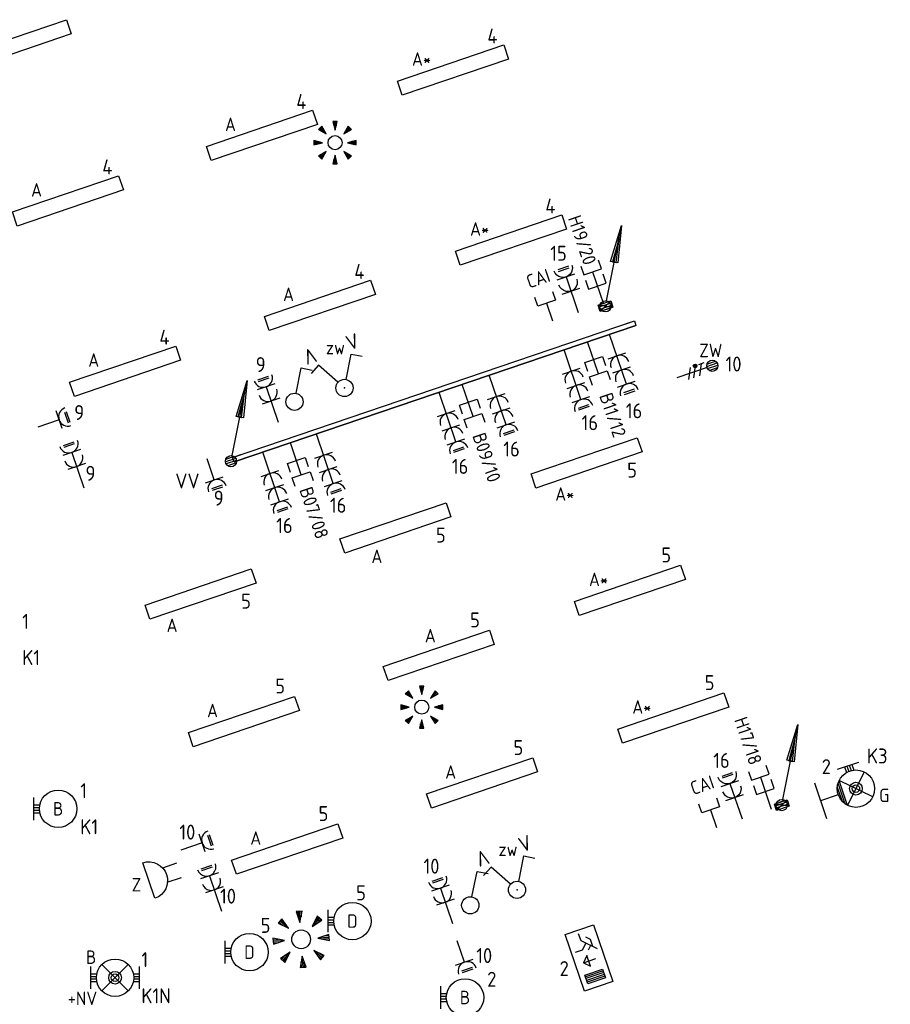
# Model space of a CAD drawing. Header units: millimetres. Extents: x -30480 to 214890, y -181324 to 108676.
# Tile 47 of 48: x 44523 to 56163, y 71718 to 84878. Entities that reach past the tile are written whole.
import ezdxf
from ezdxf.enums import TextEntityAlignment as Align

# ---------------------------------------------------------------- set-up
doc = ezdxf.new("R2010")
doc.units = ezdxf.units.MM
doc.header["$LTSCALE"] = 100
for name, color, linetype in [('EB62204-_ATTRIB', 2, 'Continuous'), ('EB63101-_ATTRIB', 2, 'Continuous'), ('EB63102-_ATTRIB', 2, 'Continuous'), ('EB63501-_ATTRIB', 2, 'Continuous'), ('EB6411--_ATTRIB', 2, 'Continuous'), ('EB6441--_ATTRIB', 2, 'Continuous'), ('EB6452--_ATTRIB', 2, 'Continuous'), ('EL6110--_CEN-NOODSTR', 3, 'Continuous'), ('EL61301-_KABELGOOT', 3, 'Continuous'), ('EL61303-_WANDGOOT', 3, 'Continuous'), ('EL62203-_KRACHT-WCD230', 3, 'Continuous'), ('EL62204-_KRACHT-ASP230', 3, 'Continuous'), ('EL63101-_LICHT-ARM', 3, 'Continuous'), ('EL63102-_LICHT-SCH', 3, 'Continuous'), ('EL63103-_LICHT-WCD230V', 3, 'Continuous'), ('EL63202-_NOODVRL-TXT', 3, 'Continuous'), ('EL63501-_NOODVRL-ARM', 3, 'Continuous'), ('EL6411--_DEURBEL', 3, 'Continuous'), ('EL6441--_DATACOM', 3, 'Continuous'), ('EL6452--_CAI', 3, 'Continuous')]:
    doc.layers.add(name, color=color, linetype=linetype)
doc.styles.add('2_0', font='iso', dxfattribs={"height": 200})
doc.styles.add('ISO', font='iso.shx', dxfattribs={"height": 220})
doc.styles.add('NORATT', font='iso.shx')
doc.styles.add('NORDIM', font='isocp.shx')
doc.styles.get("Standard").update_dxf_attribs({"font": 'arial.ttf'})

# ---------------------------------------------------------------- blocks, each defined once
blk = doc.blocks.new('ES3W1L')
for p, q in [((1.25, 0), (-1.25, 0)), ((-0.75, 1.25), (0.75, 1.25)), ((-0.75, 1), (0.75, 1)), ((0, 0), (0, -3))]:
    blk.add_line(p, q)
blk.add_arc((0, 1.25), 1.25, 180, 0)
at = {"style": 'NORATT'}
for tag, flags, p in [('VERMOGEN', 9, (-2.5, 3)), ('GROEP', 8, (0, 3)), ('SCHAK', 8, (2.5, 3)), ('GELIJK', 9, (5, 3)), ('KAST', 9, (7, 3)), ('TAL', 8, (2.5, 3))]:
    blk.add_attdef(tag, text='', height=1.8, rotation=90, dxfattribs=dict(at, flags=flags)).set_placement(p, align=Align.MIDDLE_CENTER)
at = {"style": 'NORATT', "flags": 8}
blk.add_attdef('DOEL', text='', height=1.8, rotation=90, dxfattribs=at).set_placement((-2.5, 3), align=Align.MIDDLE_LEFT)
at = {"style": 'NORATT', "flags": 9}
blk.add_attdef('M_CODE', text='', height=1.8, dxfattribs=at).set_placement((0, 0), align=Align.MIDDLE_CENTER)
blk = doc.blocks.new('ES3G10')
for p, q in [((-3.25, -1.5), (-3.25, 1.5)), ((-3.25, 0.52), (-2.44, 0.52)), ((-3.25, 0.17), (-2.49, 0.17)), ((-3.25, -0.17), (-2.49, -0.17)), ((-3.25, -0.52), (-2.44, -0.52))]:
    blk.add_line(p, q)
blk.add_circle((0, 0), 2.5)
at = {"style": 'NORATT', "flags": 9}
blk.add_attdef('GELIJK', text='', height=1.8, dxfattribs=at).set_placement((3.5, 5), align=Align.MIDDLE_CENTER)
at = {"color": 6, "style": 'NORATT'}
for tag, flags, p in [('SCHAK', 8, (3.5, 2.75)), ('A_CODE', 8, (0, 0)), ('GROEP', 8, (-3.5, -2.75)), ('KAST', 9, (3.5, -2.75))]:
    blk.add_attdef(tag, text='', height=1.8, dxfattribs=dict(at, flags=flags)).set_placement(p, align=Align.MIDDLE)
blk = doc.blocks.new('EJ3P31')
at = {"color": 0}
blk.add_lwpolyline([(-7.5, -1), (-7.5, 1), (7.5, 1), (7.5, -1)], close=True, dxfattribs=at)
at = {"style": 'NORATT', "flags": 9}
blk.add_attdef('GELIJK', text='', height=1.8, dxfattribs=at).set_placement((3.5, 5), align=Align.MIDDLE_CENTER)
at = {"color": 0, "style": 'NORATT'}
for tag, flags, p in [('A_CODE', 8, (-3.5, 2.75)), ('SCHAK', 8, (3.5, 2.75)), ('GROEP', 8, (-3.5, -2.75)), ('KAST', 9, (3.5, -2.75))]:
    blk.add_attdef(tag, text='', height=1.8, dxfattribs=dict(at, flags=flags)).set_placement(p, align=Align.MIDDLE)
blk = doc.blocks.new('EH100000')
at = {"linetype": 'ByBlock'}
for p, q in [((1, 0.5), (0, 0.5)), ((1, 0.5, 1), (0, 0.5, 1)), ((0, -0.5, 1), (1, -0.5, 1)), ((1, -0.5), (0, -0.5))]:
    blk.add_line(p, q, dxfattribs=at)
at = {"linetype": 'ByBlock', "invisible_edges": 15}
for points in [[(1, -0.5), (0, -0.5), (0, 0.5), (1, 0.5)], [(0, 0.5), (1, 0.5), (1, 0.5, 1), (0, 0.5, 1)], [(0, -0.5, 1), (1, -0.5, 1), (1, -0.5), (0, -0.5)]]:
    blk.add_3dface(points, dxfattribs=at)
at = {"linetype": 'ByBlock', "style": '2_0', "flags": 8}
blk.add_attdef('FUNCTIE', text='', height=0.5, dxfattribs=at).set_placement((0.5, 0), align=Align.MIDDLE)
at = {"linetype": 'ByBlock', "flags": 9}
blk.add_attdef('SCHOT', text='', height=0.5, dxfattribs=at).set_placement((0.5, 0), align=Align.MIDDLE)
blk = doc.blocks.new('WGE')
blk.add_lwpolyline([(-1, -0.5), (0, -0.5), (0, 0.5), (-1, 0.5)])
at = {"style": '2_0', "flags": 9}
for tag in ['HULPSTUK', 'SCHOT']:
    blk.add_attdef(tag, text='', height=0.5, dxfattribs=at).set_placement((0, 0), align=Align.MIDDLE)
blk = doc.blocks.new('ES3W2L')
for p, q in [((-0.75, 3.25), (0.75, 3.25)), ((-0.75, 3), (0.75, 3)), ((1.25, 2), (-1.25, 2)), ((0, 2), (0, -3)), ((1.25, 0), (-1.25, 0))]:
    blk.add_line(p, q)
for centre in [(0, 3.25), (0, 1.25)]:
    blk.add_arc(centre, 1.25, 180, 0)
at = {"style": 'NORATT'}
for tag, flags, p in [('VERMOGEN', 9, (-2.5, 5)), ('GROEP', 8, (0, 5)), ('SCHAK', 8, (2.5, 5)), ('GELIJKI', 9, (5, 5)), ('GELIJK', 9, (5, 5)), ('KAST', 9, (7, 5)), ('TAL', 8, (2.5, 5))]:
    blk.add_attdef(tag, text='', height=1.8, rotation=90, dxfattribs=dict(at, flags=flags)).set_placement(p, align=Align.MIDDLE_CENTER)
at = {"style": 'NORATT', "flags": 8}
blk.add_attdef('DOEL', text='', height=1.8, rotation=90, dxfattribs=at).set_placement((-2.5, 5), align=Align.MIDDLE_LEFT)
at = {"style": 'NORATT'}
for tag, height, flags, p in [('GROEPI', 1.8, 9, (0, 9.5)), ('CODE', 3.5, 8, (0, 4.5)), ('M_CODE', 1.8, 9, (0, 0)), ('VERMOGENI', 1.8, 9, (0, -9.5)), ('DOELI', 1.8, 9, (0, -11.5))]:
    blk.add_attdef(tag, text='', height=height, dxfattribs=dict(at, flags=flags)).set_placement(p, align=Align.MIDDLE_CENTER)
blk = doc.blocks.new('ES3S1')
blk.add_lwpolyline([(0.58, 1), (2.31, 4), (3.61, 3.25)])
blk.add_circle((0, 0), 1.15)
at = {"style": 'NORATT'}
for tag, flags, p in [('SCHAK', 8, (3, 5.5)), ('KAST', 9, (-3, 0.5)), ('M_CODE', 9, (0, 0)), ('DOEL', 9, (-3, -2)), ('GROEP', 9, (-3, -4.5))]:
    blk.add_attdef(tag, text='', height=1.8, dxfattribs=dict(at, flags=flags)).set_placement(p, align=Align.MIDDLE_CENTER)
blk = doc.blocks.new('ES652141')
for p, q in [((-2.65, 2.65), (-1.59, 1.59)), ((-2.51, 2.79), (-1.98, 2.26)), ((-0.2, 3.75), (-0.2, 3)), ((0, 3.75), (0, 2.25)), ((0.2, 3.75), (0.2, 3)), ((2.65, 2.65), (1.59, 1.59)), ((2.51, 2.79), (1.98, 2.26)), ((-2.79, 2.51), (-2.26, 1.98)), ((2.79, 2.51), (2.26, 1.98)), ((-3.75, 0.2), (-3, 0.2)), ((-3.75, 0), (-2.25, 0)), ((3.75, 0), (2.25, 0)), ((3.75, 0.2), (3, 0.2)), ((-3.75, -0.2), (-3, -0.2)), ((3.75, -0.2), (3, -0.2)), ((-2.79, -2.51), (-2.26, -1.98)), ((-2.65, -2.65), (-1.59, -1.59)), ((-2.51, -2.79), (-1.98, -2.26)), ((0, -3.75), (0, -2.25)), ((2.65, -2.65), (1.59, -1.59)), ((2.51, -2.79), (1.98, -2.26)), ((2.79, -2.51), (2.26, -1.98)), ((-0.2, -3.75), (-0.2, -3)), ((0.2, -3.75), (0.2, -3))]:
    blk.add_line(p, q)
for points in [[(-1.59, 1.59), (-2.37, 2.93), (-2.93, 2.37)], [(0, 2.25), (0.4, 3.75), (-0.4, 3.75)], [(1.59, 1.59), (2.93, 2.37), (2.37, 2.93)], [(-2.25, 0), (-3.75, 0.4), (-3.75, -0.4)], [(2.25, 0), (3.75, -0.4), (3.75, 0.4)], [(-1.59, -1.59), (-2.93, -2.37), (-2.37, -2.93)], [(0, -2.25), (-0.4, -3.75), (0.4, -3.75)], [(1.59, -1.59), (2.37, -2.93), (2.93, -2.37)]]:
    blk.add_lwpolyline(points, close=True)
blk.add_circle((0, 0), 1.25)
at = {"style": 'NORATT'}
blk.add_attdef('NUMMER', text='', height=1.8, dxfattribs=at).set_placement((0, 5), align=Align.MIDDLE)
for tag, flags, p in [('CODE', 9, (1, 3.5)), ('PANEEL', 9, (0, 3)), ('GRP', 8, (0, -5)), ('RUIMTE', 9, (0, -7.5))]:
    blk.add_attdef(tag, text='', height=1.8, dxfattribs=dict(at, flags=flags)).set_placement(p, align=Align.MIDDLE_LEFT)
at = {"style": 'NORATT', "flags": 8}
blk.add_attdef('M_CODE', text='', height=1.8, dxfattribs=at).set_placement((0, 0), align=Align.MIDDLE_CENTER)
blk = doc.blocks.new('ES3G11WW')
at = {"color": 0}
for p, q in [((-3.25, -1.5), (-3.25, 1.5)), ((-1.77, 1.77), (1.77, -1.77)), ((1.77, 1.77), (-1.77, -1.77)), ((-3.25, 0.52), (-2.44, 0.52)), ((-3.25, 0.17), (-2.49, 0.17)), ((-3.25, -0.17), (-2.49, -0.17)), ((-3.25, -0.52), (-2.44, -0.52)), ((1.77, -1.77), (-1.77, -1.77)), ((1.48, -2.02), (-1.48, -2.02)), ((1.05, -2.27), (-1.05, -2.27)), ((0, -2.5), (0, -5)), ((-2.5, -5), (2.5, -5))]:
    blk.add_line(p, q, dxfattribs=at)
blk.add_lwpolyline([(1.77, -1.77), (1.75, -1.75)], dxfattribs=at)
for radius in [2.5, 0.85, 0.5]:
    blk.add_circle((0, 0), radius, dxfattribs=at)
at = {"style": 'NORATT', "flags": 9}
blk.add_attdef('GELIJK', text='', height=1.8, dxfattribs=at).set_placement((3.5, 5), align=Align.MIDDLE_CENTER)
at = {"color": 0, "style": 'NORATT'}
for tag, flags, p in [('A_CODE', 8, (-3.5, 2.75)), ('SCHAK', 8, (3.5, 2.75)), ('GROEP', 8, (-3.5, -2.75)), ('KAST', 9, (3.5, -2.75))]:
    blk.add_attdef(tag, text='', height=1.8, dxfattribs=dict(at, flags=flags)).set_placement(p, align=Align.MIDDLE)
blk = doc.blocks.new('ES3N026')
for p, q in [((-1.5, 0.75), (-1, 0.25)), ((0.38, -0.88), (0.38, 0.87)), ((2.25, 1.25), (2.25, -1.25)), ((2.5, 1.25), (2.5, -1.25)), ((2.75, 1.25), (2.75, -1.25)), ((3, 1.25), (3, -1.25))]:
    blk.add_line(p, q)
for points in [[(4.01, 2.01), (4.01, -1.98), (-3.99, -1.98), (-3.99, 2.01)], [(3.25, -1.25), (2, -1.25), (2, 1.25), (3.25, 1.25)], [(0.38, -0.88), (1.12, -0.13), (-0.37, -0.13)]]:
    blk.add_lwpolyline(points, close=True)
for points in [[(-0.75, 1.5), (-2.5, -0.25), (-3.5, -0.25)], [(-1.25, 1), (-2.25, 1), (-2.75, 0.5)], [(-2, 0.25), (-1.25, -0.5), (-1.25, -1.5)]]:
    blk.add_lwpolyline(points)
at = {"style": 'NORATT'}
for tag, height, flags, p in [('GROEPI', 1.8, 9, (0, 9.5)), ('CODE', 3.5, 8, (0, 4.5)), ('A_CODE', 1.8, 8, (-3.5, 3.5)), ('NUMMER', 1.8, 8, (3.5, 3.5)), ('SCHAK', 1.8, 8, (3.5, 2.75)), ('M_CODE', 1.8, 9, (0, 0)), ('GROEP', 1.8, 8, (-3.5, -3.5)), ('KAST', 1.8, 9, (3.5, -3.5)), ('VERMOGEN', 1.8, 9, (0, -5.5)), ('DOEL', 1.8, 9, (0, -7.5)), ('VERMOGENI', 1.8, 9, (0, -9.5)), ('DOELI', 1.8, 9, (0, -11.5))]:
    blk.add_attdef(tag, text='', height=height, dxfattribs=dict(at, flags=flags)).set_placement(p, align=Align.MIDDLE_CENTER)
at = {"style": 'NORATT', "flags": 9}
for tag in ['GELIJKI', 'TAL']:
    blk.add_attdef(tag, text='', height=1.8, rotation=90, dxfattribs=at).set_placement((5, 3.76), align=Align.MIDDLE_CENTER)
blk = doc.blocks.new('ES3W3L')
at = {"color": 0}
for p, q in [((1.25, 4), (-1.25, 4)), ((0, 4), (0, -3)), ((1.25, 2), (-1.25, 2)), ((1.25, 0), (-1.25, 0))]:
    blk.add_line(p, q, dxfattribs=at)
at = {"color": 2}
for p, q in [((-0.75, 5.25), (0.75, 5.25)), ((-0.75, 5), (0.75, 5))]:
    blk.add_line(p, q, dxfattribs=at)
at = {"color": 0}
for centre in [(0, 5.25), (0, 3.25), (0, 1.25)]:
    blk.add_arc(centre, 1.25, 180, 0, dxfattribs=at)
at = {"style": 'NORATT'}
for tag, flags, p in [('VERMOGEN', 9, (-2.5, 7)), ('GROEP', 8, (0, 7)), ('SCHAK', 8, (2.5, 7)), ('GELIJK', 9, (5, 7)), ('KAST', 9, (7, 7)), ('TAL', 8, (2.5, 7))]:
    blk.add_attdef(tag, text='', height=1.8, rotation=90, dxfattribs=dict(at, flags=flags)).set_placement(p, align=Align.MIDDLE_CENTER)
at = {"style": 'NORATT', "flags": 8}
blk.add_attdef('DOEL', text='', height=1.8, rotation=90, dxfattribs=at).set_placement((-2.5, 7), align=Align.MIDDLE_LEFT)
at = {"style": 'NORATT', "flags": 9}
blk.add_attdef('M_CODE', text='', height=1.8, dxfattribs=at).set_placement((0, 0), align=Align.MIDDLE_CENTER)
blk = doc.blocks.new('ES111309')
at = {"color": 0}
blk.add_line((0, -0.5), (0, -3), dxfattribs=at)
blk.add_lwpolyline([(-1.25, 0.75), (-1.25, -0.5), (1.25, -0.5), (1.25, 0.75)], dxfattribs=at)
at = {"color": 0, "style": 'NORATT', "flags": 8}
for tag, p in [('NUMMER', (0, 6)), ('CODE', (0, 3))]:
    blk.add_attdef(tag, text='', height=1.8, dxfattribs=at).set_placement(p, align=Align.MIDDLE)
at = {"style": 'NORATT'}
for tag, flags, p in [('PANEEL', 9, (0, 3)), ('GRP', 8, (0, -5)), ('RUIMTE', 9, (0, -7.5))]:
    blk.add_attdef(tag, text='', height=1.8, dxfattribs=dict(at, flags=flags)).set_placement(p, align=Align.MIDDLE_LEFT)
at = {"style": 'NORATT', "flags": 8}
blk.add_attdef('M_CODE', text='', height=1.8, dxfattribs=at).set_placement((0, 0), align=Align.MIDDLE_CENTER)
blk = doc.blocks.new('ES081010')
at = {"color": 0}
for p, q in [((-1, 0), (-1, -2)), ((1, -2), (1, 0))]:
    blk.add_line(p, q, dxfattribs=at)
blk.add_lwpolyline([(-2.5, 2.25), (2.5, 2.25, -1)], format="xyb", close=True, dxfattribs=at)
at = {"color": 0, "style": 'NORATT', "flags": 8}
for tag, p in [('NUMMER', (0, 6.75)), ('SCHAK', (0, 4))]:
    blk.add_attdef(tag, text='', height=1.8, dxfattribs=at).set_placement(p, align=Align.MIDDLE)
at = {"style": 'NORATT'}
for tag, flags, p in [('CODE', 9, (1, 3.5)), ('PANEEL', 9, (0, 3)), ('GRP', 8, (0, -5)), ('RUIMTE', 9, (0, -7.5))]:
    blk.add_attdef(tag, text='', height=1.8, dxfattribs=dict(at, flags=flags)).set_placement(p, align=Align.MIDDLE_LEFT)
at = {"style": 'NORATT', "flags": 8}
blk.add_attdef('M_CODE', text='', height=1.8, dxfattribs=at).set_placement((0, 0), align=Align.MIDDLE_CENTER)
blk = doc.blocks.new('ES3X5')
at = {"color": 0}
for p, q in [((-0.15, 1.27), (-0.15, 2.73)), ((0.15, 1.27), (0.15, 2.73)), ((-0.45, 1.4), (-0.45, 2.6)), ((0.45, 1.4), (0.45, 2.6)), ((0, 1.25), (0, -3))]:
    blk.add_line(p, q, dxfattribs=at)
at = {"color": 1}
for p, q in [((-0.88, -0.38), (-0.88, 0.01)), ((-0.78, -0.42), (-0.78, 0.06)), ((-0.73, 1.04), (-0.73, 0.3)), ((-0.73, 0.67), (0.73, -0.07)), ((-0.69, -0.42), (-0.69, 0.06)), ((-0.59, -0.38), (-0.59, 0.01)), ((-0.73, -0.18), (0.73, -0.92)), ((-0.73, -0.88), (0.73, -1.62))]:
    blk.add_line(p, q, dxfattribs=at)
at = {"color": 0}
blk.add_circle((0, 2), 0.75, dxfattribs=at)
at = {"color": 1}
blk.add_circle((-0.73, -0.18), 0.245, dxfattribs=at)
at = {"style": 'NORATT'}
for tag, flags, p in [('VERMOGEN', 9, (-2.5, 4.5)), ('GROEP', 8, (0, 4.5)), ('SCHAK', 8, (2.5, 4.5)), ('KAST', 9, (7, 4.5)), ('DOEL', 8, (-2.5, 1))]:
    blk.add_attdef(tag, text='', height=1.8, rotation=90, dxfattribs=dict(at, flags=flags)).set_placement(p, align=Align.MIDDLE_LEFT)
for tag, flags, p in [('GELIJK', 9, (5, 4.5)), ('TAL', 8, (2.5, 4.5))]:
    blk.add_attdef(tag, text='', height=1.8, rotation=90, dxfattribs=dict(at, flags=flags)).set_placement(p, align=Align.MIDDLE_CENTER)
at = {"style": 'NORATT', "flags": 9}
blk.add_attdef('M_CODE', text='', height=1.8, dxfattribs=at).set_placement((0, 0), align=Align.MIDDLE_CENTER)
blk = doc.blocks.new('ES3SZ')
at = {"color": 0}
for points in [[(-0.58, 1), (-2.31, 4), (-3.61, 3.25)], [(0.58, 1), (2.31, 4), (3.61, 3.25)]]:
    blk.add_lwpolyline(points, dxfattribs=at)
blk.add_circle((0, 0), 1.15, dxfattribs=at)
blk.add_point((0, 0), dxfattribs=at)
blk.add_point((0, 0), dxfattribs=at)
at = {"color": 2, "style": 'ISO'}
blk.add_text('V', height=2, rotation=180, dxfattribs=at).set_placement((-3, 5.5), align=Align.MIDDLE_CENTER)
blk.add_text('V', height=2, dxfattribs=at).set_placement((3, 5.5), align=Align.MIDDLE_CENTER)
at = {"style": 'NORATT'}
for tag, flags, p in [('SCHAK', 8, (3, 5.5)), ('KAST', 9, (-3, 0.5)), ('M_CODE', 8, (0, 0)), ('DOEL', 9, (-3, -2)), ('GROEP', 9, (-3, -4.5))]:
    blk.add_attdef(tag, text='', height=1.8, dxfattribs=dict(at, flags=flags)).set_placement(p, align=Align.MIDDLE_CENTER)
for tag, flags, p in [('CODE', 9, (1, 3.5)), ('PANEEL', 9, (0, 3)), ('GRP', 8, (0, -5)), ('RUIMTE', 9, (0, -7.5))]:
    blk.add_attdef(tag, text='', height=1.8, dxfattribs=dict(at, flags=flags)).set_placement(p, align=Align.MIDDLE_LEFT)
blk = doc.blocks.new('ES111201')
at = {"color": 0}
for p, q in [((0.38, 0.65), (5.5, 9.53)), ((0.73, 0.15), (-0.73, 0.15)), ((0.6, 0.45), (-0.6, 0.45)), ((0.73, -0.15), (-0.73, -0.15)), ((0.6, -0.45), (-0.6, -0.45))]:
    blk.add_line(p, q, dxfattribs=at)
for points in [[(2.57, 5.45), (5.5, 9.53), (3.43, 4.95)], [(3.22, 5.07), (4.63, 8.01), (2.78, 5.32)]]:
    blk.add_lwpolyline(points, close=True, dxfattribs=at)
blk.add_circle((0, 0), 0.75, dxfattribs=at)
at = {"style": 'NORATT', "flags": 9}
for tag in ['GELIJKI', 'TAL']:
    blk.add_attdef(tag, text='', height=1.8, rotation=90, dxfattribs=at).set_placement((5, 11.28), align=Align.MIDDLE_CENTER)
at = {"style": 'NORATT'}
for tag, height, flags, p in [('GROEPI', 1.8, 9, (0, 9.5)), ('GROEP', 1.8, 8, (0, 7.5)), ('CODE', 3.5, 8, (0, 4.5)), ('M_CODE', 1.8, 8, (0, 0)), ('KAST', 1.8, 9, (0, -3.5)), ('VERMOGEN', 1.8, 9, (0, -5.5)), ('DOEL', 1.8, 9, (0, -7.5)), ('VERMOGENI', 1.8, 9, (0, -9.5)), ('DOELI', 1.8, 9, (0, -11.5))]:
    blk.add_attdef(tag, text='', height=height, dxfattribs=dict(at, flags=flags)).set_placement(p, align=Align.MIDDLE_CENTER)
blk = doc.blocks.new('EJ3T01')
at = {"color": 0}
for p, q in [((-3.25, -1.5), (-3.25, 1.5)), ((-1.77, 1.77), (1.77, -1.77)), ((1.77, 1.77), (-1.77, -1.77)), ((3.25, -1.5), (3.25, 1.5)), ((-3.25, 0.52), (-2.44, 0.52)), ((-3.25, 0.17), (-2.49, 0.17)), ((2.44, 0.52), (3.25, 0.52)), ((2.49, 0.17), (3.25, 0.17)), ((-3.25, -0.17), (-2.49, -0.17)), ((-3.25, -0.52), (-2.44, -0.52)), ((2.44, -0.52), (3.25, -0.52)), ((2.49, -0.17), (3.25, -0.17))]:
    blk.add_line(p, q, dxfattribs=at)
blk.add_lwpolyline([(1.77, -1.77), (1.75, -1.75)], dxfattribs=at)
for radius in [2.5, 0.85, 0.5]:
    blk.add_circle((0, 0), radius, dxfattribs=at)
at = {"style": 'NORATT', "flags": 9}
blk.add_attdef('GELIJK', text='', height=1.8, dxfattribs=at).set_placement((3.5, 5), align=Align.MIDDLE_CENTER)
at = {"color": 0, "style": 'NORATT'}
for tag, flags, p in [('A_CODE', 8, (-3.5, 2.75)), ('SCHAK', 8, (3.5, 2.75)), ('GROEP', 8, (-3.5, -2.75)), ('KAST', 9, (3.5, -2.75))]:
    blk.add_attdef(tag, text='', height=1.8, dxfattribs=dict(at, flags=flags)).set_placement(p, align=Align.MIDDLE)
blk = doc.blocks.new('ES111352')
at = {"color": 0}
blk.add_line((0, 1.5), (0, -3), dxfattribs=at)
for points in [[(-1.25, 2.75), (-1.25, 1.5), (1.25, 1.5), (1.25, 2.75)], [(-1.25, 0.75), (-1.25, -0.5), (1.25, -0.5), (1.25, 0.75)]]:
    blk.add_lwpolyline(points, dxfattribs=at)
at = {"color": 0, "style": 'NORATT', "flags": 8}
blk.add_attdef('NUMMER1', text='', height=1.8, rotation=90, dxfattribs=at).set_placement((-1.5, 4.5), align=Align.MIDDLE_LEFT)
at = {"style": 'NORATT', "flags": 8}
blk.add_attdef('NUMMER', text='', height=1.8, rotation=90, dxfattribs=at).set_placement((1.5, 4.5), align=Align.MIDDLE_LEFT)
at = {"style": 'NORATT'}
for tag, flags, p in [('CODE', 9, (1, 3.5)), ('PANEEL', 9, (0, 3)), ('GRP', 8, (0, -5)), ('RUIMTE', 9, (0, -7.5))]:
    blk.add_attdef(tag, text='', height=1.8, dxfattribs=dict(at, flags=flags)).set_placement(p, align=Align.MIDDLE_LEFT)
at = {"style": 'NORATT', "flags": 8}
blk.add_attdef('M_CODE', text='', height=1.8, dxfattribs=at).set_placement((0, 0), align=Align.MIDDLE_CENTER)

msp = doc.modelspace()

# ---------------------------------------------------------------- linework, layer by layer
at = {"layer": 'EL61303-_WANDGOOT'}
for points in [[(52256, 81061), (52427, 81119), (52455, 81034), (52285, 80976)], [(54614, 74394), (54784, 74452), (54813, 74367), (54643, 74309)]]:
    msp.add_lwpolyline(points, close=True, dxfattribs=at)
for points in [[(52285, 80976), (52427, 81119)], [(52454, 81033), (52256, 81061)], [(54811, 74366), (54614, 74394)], [(54643, 74309), (54784, 74452)]]:
    msp.add_lwpolyline(points, dxfattribs=at)

# ---------------------------------------------------------------- block references
at = {"layer": 'EL6110--_CEN-NOODSTR'}
for p, xscale, yscale, zscale, rotation in [((45283, 78904, -16800), 100, 100, 100, 18.74999999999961), ((47125, 73247, -16800), 99.99999999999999, 99.99999999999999, 99.99999999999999, 18.7499999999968)]:
    msp.add_blockref('ES3W2L', p, dxfattribs=dict(at, xscale=xscale, yscale=yscale, zscale=zscale, rotation=rotation))
at = {"layer": 'EL61301-_KABELGOOT', "xscale": 99.99999999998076, "yscale": 99.99999999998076, "zscale": 99.99999999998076, "rotation": 18.75000000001}
msp.add_blockref('ES111201', (47348, 78977), dxfattribs=at)
at = {"layer": 'EL61303-_WANDGOOT'}
for name, p, xscale, yscale, zscale, rotation in [('ES111201', (52355, 81047), 100, 100, 100, 18.75000000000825), ('EH100000', (52752, 80821), -5674.999999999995, 64.99999999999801, 120, 18.74999999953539), ('WGE', (52752, 80821), -119.9999999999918, 64.99999999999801, 120, 198.7499999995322), ('WGE', (47378, 78997), -120.0000000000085, 64.99999999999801, 120, 18.74999999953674), ('ES111201', (54712, 74380), 100, 100, 100, 18.75000000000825)]:
    msp.add_blockref(name, p, dxfattribs=dict(at, xscale=xscale, yscale=yscale, zscale=zscale, rotation=rotation))
at = {"layer": 'EL62204-_KRACHT-ASP230'}
ref = msp.add_blockref('ES3X5', (53594, 80188, -16800), dxfattribs=dict(at, xscale=100, yscale=100, zscale=100, rotation=288.7499999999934))
ref.add_attrib('DOEL', 'ZW', dxfattribs={"layer": 'EB62204-_ATTRIB', "color": 1, "height": 180, "style": 'NORATT', "flags": 8}).set_placement((53609, 80457, -16800), align=Align.MIDDLE_LEFT)
at = {"layer": 'EL63101-_LICHT-ARM'}
ref = msp.add_blockref('EJ3P31', (44469, 84541), dxfattribs=dict(at, xscale=100.0000000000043, yscale=100.0000000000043, zscale=100.0000000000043, rotation=18.80000000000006))
ref.add_attrib('A_CODE', 'A', dxfattribs={"layer": 'EB63101-_ATTRIB', "color": 1, "height": 180, "style": 'NORATT', "flags": 8}).set_placement((44050, 84689), align=Align.MIDDLE)
ref = msp.add_blockref('EJ3P31', (50316, 84205), dxfattribs=dict(at, xscale=99.99999999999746, yscale=99.99999999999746, zscale=99.99999999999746, rotation=18.80000000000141))
ref.add_attrib('A_CODE', 'A*', dxfattribs={"layer": 'EB63101-_ATTRIB', "color": 1, "height": 180, "style": 'NORATT', "flags": 8}).set_placement((49896, 84352), align=Align.MIDDLE)
ref = msp.add_blockref('EJ3P31', (47761, 83330), dxfattribs=dict(at, xscale=99.99999999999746, yscale=99.99999999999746, zscale=99.99999999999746, rotation=18.80000000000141))
ref.add_attrib('A_CODE', 'A', dxfattribs={"layer": 'EB63101-_ATTRIB', "color": 1, "height": 180, "style": 'NORATT', "flags": 8}).set_placement((47341, 83478), align=Align.MIDDLE)
at = {"layer": 'EL63101-_LICHT-ARM', "xscale": 75, "yscale": 75, "zscale": 75}
for p in [(48739, 83234), (49898, 75690, -16800)]:
    msp.add_blockref('ES652141', p, dxfattribs=at)
at = {"layer": 'EL63101-_LICHT-ARM'}
ref = msp.add_blockref('EJ3P31', (45168, 82455), dxfattribs=dict(at, xscale=100.0000000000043, yscale=100.0000000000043, zscale=100.0000000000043, rotation=18.80000000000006))
ref.add_attrib('A_CODE', 'A', dxfattribs={"layer": 'EB63101-_ATTRIB', "color": 1, "height": 180, "style": 'NORATT', "flags": 8}).set_placement((44748, 82603), align=Align.MIDDLE)
ref = msp.add_blockref('EJ3P31', (51092, 81933), dxfattribs=dict(at, xscale=99.99999999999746, yscale=99.99999999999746, zscale=99.99999999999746, rotation=18.80000000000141))
ref.add_attrib('A_CODE', 'A*', dxfattribs={"layer": 'EB63101-_ATTRIB', "color": 1, "height": 180, "style": 'NORATT', "flags": 8}).set_placement((50672, 82081), align=Align.MIDDLE)
ref = msp.add_blockref('EJ3P31', (48537, 81059), dxfattribs=dict(at, xscale=99.99999999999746, yscale=99.99999999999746, zscale=99.99999999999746, rotation=18.80000000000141))
ref.add_attrib('A_CODE', 'A', dxfattribs={"layer": 'EB63101-_ATTRIB', "color": 1, "height": 180, "style": 'NORATT', "flags": 8}).set_placement((48117, 81207), align=Align.MIDDLE)
ref = msp.add_blockref('EJ3P31', (45932, 80180), dxfattribs=dict(at, xscale=100.0000000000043, yscale=100.0000000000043, zscale=100.0000000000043, rotation=18.80000000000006))
ref.add_attrib('A_CODE', 'A', dxfattribs={"layer": 'EB63101-_ATTRIB', "color": 1, "height": 180, "style": 'NORATT', "flags": 8}).set_placement((45512, 80328), align=Align.MIDDLE)
ref = msp.add_blockref('EJ3P31', (52103, 78953), dxfattribs=dict(at, xscale=99.99999999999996, yscale=99.99999999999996, zscale=99.99999999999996, rotation=18.8))
ref.add_attrib('A_CODE', 'A*', dxfattribs={"layer": 'EB63101-_ATTRIB', "color": 1, "height": 180, "style": 'NORATT', "flags": 8}).set_placement((51811, 78538), align=Align.MIDDLE)
ref = msp.add_blockref('EJ3P31', (49546, 78084), dxfattribs=dict(at, xscale=99.99999999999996, yscale=99.99999999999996, zscale=99.99999999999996, rotation=18.80000000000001))
ref.add_attrib('A_CODE', 'A', dxfattribs={"layer": 'EB63101-_ATTRIB', "color": 1, "height": 180, "style": 'NORATT', "flags": 8}).set_placement((49298, 77706), align=Align.MIDDLE)
ref = msp.add_blockref('EJ3P31', (46942, 77201), dxfattribs=dict(at, xscale=100.0000000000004, yscale=100.0000000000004, zscale=100.0000000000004, rotation=18.79999999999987))
ref.add_attrib('A_CODE', 'A', dxfattribs={"layer": 'EB63101-_ATTRIB', "color": 1, "height": 180, "style": 'NORATT', "flags": 8}).set_placement((46560, 76784), align=Align.MIDDLE)
ref = msp.add_blockref('EJ3P31', (52682, 77249), dxfattribs=dict(at, xscale=100, yscale=100, zscale=100, rotation=18.80000000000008))
ref.add_attrib('A_CODE', 'A*', dxfattribs={"layer": 'EB63101-_ATTRIB', "color": 1, "height": 180, "style": 'NORATT', "flags": 8}).set_placement((52262, 77396), align=Align.MIDDLE)
ref = msp.add_blockref('EJ3P31', (50125, 76380), dxfattribs=dict(at, xscale=100, yscale=100, zscale=100, rotation=18.80000000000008))
ref.add_attrib('A_CODE', 'A', dxfattribs={"layer": 'EB63101-_ATTRIB', "color": 1, "height": 180, "style": 'NORATT', "flags": 8}).set_placement((50013, 76644), align=Align.MIDDLE)
ref = msp.add_blockref('EJ3P31', (47521, 75497), dxfattribs=dict(at, xscale=100.0000000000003, yscale=100.0000000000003, zscale=100.0000000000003, rotation=18.79999999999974))
ref.add_attrib('A_CODE', 'A', dxfattribs={"layer": 'EB63101-_ATTRIB', "color": 1, "height": 180, "style": 'NORATT', "flags": 8}).set_placement((47101, 75644), align=Align.MIDDLE)
ref = msp.add_blockref('EJ3P31', (53261, 75544), dxfattribs=dict(at, xscale=99.99999999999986, yscale=99.99999999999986, zscale=99.99999999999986, rotation=18.79999999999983))
ref.add_attrib('A_CODE', 'A*', dxfattribs={"layer": 'EB63101-_ATTRIB', "color": 1, "height": 180, "style": 'NORATT', "flags": 8}).set_placement((52841, 75692), align=Align.MIDDLE)
ref = msp.add_blockref('EJ3P31', (50705, 74676), dxfattribs=dict(at, xscale=99.99999999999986, yscale=99.99999999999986, zscale=99.99999999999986, rotation=18.79999999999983))
ref.add_attrib('A_CODE', 'A', dxfattribs={"layer": 'EB63101-_ATTRIB', "color": 1, "height": 180, "style": 'NORATT', "flags": 8}).set_placement((50285, 74823), align=Align.MIDDLE)
ref = msp.add_blockref('ES3G10', (45037, 74331, -14400), dxfattribs=dict(at, xscale=100, yscale=100, zscale=100))
ref.add_attrib('A_CODE', 'B', dxfattribs={"layer": 'EB63101-_ATTRIB', "color": 1, "height": 180, "style": 'NORATT', "flags": 8}).set_placement((45037, 74331, -14400), align=Align.MIDDLE)
ref = msp.add_blockref('EJ3P31', (48099, 73792), dxfattribs=dict(at, xscale=100.0000000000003, yscale=100.0000000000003, zscale=100.0000000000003, rotation=18.79999999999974))
ref.add_attrib('A_CODE', 'A', dxfattribs={"layer": 'EB63101-_ATTRIB', "color": 1, "height": 180, "style": 'NORATT', "flags": 8}).set_placement((47679, 73939), align=Align.MIDDLE)
ref = msp.add_blockref('ES3G10', (48971, 72830), dxfattribs=dict(at, xscale=100, yscale=100, zscale=100))
ref.add_attrib('A_CODE', 'D', dxfattribs={"layer": 'EB63101-_ATTRIB', "color": 1, "height": 180, "style": 'NORATT', "flags": 8}).set_placement((48971, 72830), align=Align.MIDDLE)
at = {"layer": 'EL63101-_LICHT-ARM', "xscale": 100.0000000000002, "yscale": 100.0000000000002, "zscale": 100.0000000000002, "rotation": 3.961022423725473}
msp.add_blockref('ES652141', (48286, 72586, 16800), dxfattribs=at)
at = {"layer": 'EL63101-_LICHT-ARM'}
ref = msp.add_blockref('ES3G10', (47595, 72415), dxfattribs=dict(at, xscale=100, yscale=100, zscale=100))
ref.add_attrib('A_CODE', 'D', dxfattribs={"layer": 'EB63101-_ATTRIB', "color": 1, "height": 180, "style": 'NORATT', "flags": 8}).set_placement((47595, 72415), align=Align.MIDDLE)
ref = msp.add_blockref('ES3G10', (50477, 71809, -14400), dxfattribs=dict(at, xscale=100, yscale=100, zscale=100))
ref.add_attrib('A_CODE', 'B', dxfattribs={"layer": 'EB63101-_ATTRIB', "color": 1, "height": 180, "style": 'NORATT', "flags": 8}).set_placement((50477, 71809, -14400), align=Align.MIDDLE)
at = {"layer": 'EL63102-_LICHT-SCH'}
ref = msp.add_blockref('ES3SZ', (48865, 79956, -15600), dxfattribs=dict(at, xscale=99.99999999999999, yscale=99.99999999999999, zscale=99.99999999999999, rotation=18.75000000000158))
ref.add_attrib('SCHAK', 'zw', dxfattribs={"layer": 'EB63102-_ATTRIB', "color": 1, "height": 180, "style": 'NORATT', "flags": 8}).set_placement((48744, 80495, -15600), align=Align.MIDDLE_CENTER)
for p, xscale, yscale, zscale, rotation in [((48197, 79771, -15600), 99.99999999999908, 99.99999999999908, 99.99999999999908, 18.75000000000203), ((50547, 73041, -9704), 100, 100, 100, 18.75000000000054)]:
    msp.add_blockref('ES3S1', p, dxfattribs=dict(at, xscale=xscale, yscale=yscale, zscale=zscale, rotation=rotation))
ref = msp.add_blockref('ES3SZ', (51172, 73248, -15600), dxfattribs=dict(at, xscale=100, yscale=100, zscale=100, rotation=18.74999999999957))
ref.add_attrib('SCHAK', 'zw', dxfattribs={"layer": 'EB63102-_ATTRIB', "color": 1, "height": 180, "style": 'NORATT', "flags": 8}).set_placement((51051, 73788, -15600), align=Align.MIDDLE_CENTER)
at = {"layer": 'EL63103-_LICHT-WCD230V'}
for name, p, xscale, yscale, zscale, rotation in [('ES3W2L', (51892, 81250, -13998), -100.0000000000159, 100.0000000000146, 100, 18.75417681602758), ('ES3W3L', (52507, 80387, -450), 100, 100, 100, 198.7499999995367), ('ES3W3L', (51898, 80180), 100, 100, 100, 198.7499999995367), ('ES3W3L', (50897, 79841), 100, 100, 100, 198.7499999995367), ('ES3W2L', (47882, 79781), 100.0000000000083, 100.0000000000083, 100.0000000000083, 18.75000000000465), ('ES3W3L', (50227, 79613, -450), 100, 100, 100, 198.7499999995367), ('ES3W1L', (45050, 79530, -15750), 100, 100, 100, 288.7500000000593), ('ES3W3L', (48587, 79056), 100, 100, 100, 198.7499999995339), ('ES3W3L', (47870, 78813, -450), 100, 100, 100, 198.7499999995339), ('ES3W1L', (47125, 78726, -15750), 100.0000000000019, 100.0000000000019, 100.0000000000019, 198.7500000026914), ('ES3W2L', (54084, 74480, -7875), -100.0000000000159, 100.0000000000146, 100, 18.75417681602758), ('ES3W1L', (46962, 73875, -16800), 99.99999999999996, 99.99999999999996, 99.99999999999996, 288.7500000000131), ('ES3W2L', (50213, 73081), 100.0000000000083, 100.0000000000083, 100.0000000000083, 18.75000000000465), ('ES3W1L', (50468, 72281, -16800), 100, 100, 100, 198.7499999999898)]:
    msp.add_blockref(name, p, dxfattribs=dict(at, xscale=xscale, yscale=yscale, zscale=zscale, rotation=rotation))
at = {"layer": 'EL63202-_NOODVRL-TXT', "xscale": 100.0000000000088, "yscale": 100.0000000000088, "zscale": 100.0000000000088, "rotation": 288.7500000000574}
msp.add_blockref('ES3N026', (52132, 72338, -14200), dxfattribs=at)
at = {"layer": 'EL63501-_NOODVRL-ARM'}
ref = msp.add_blockref('ES3G11WW', (55703, 74600, -14400), dxfattribs=dict(at, xscale=99.99999999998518, yscale=99.99999999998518, zscale=99.99999999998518, rotation=288.7499999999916))
ref.add_attrib('A_CODE', 'G', dxfattribs={"layer": 'EB63501-_ATTRIB', "color": 1, "height": 180, "style": 'NORATT', "flags": 8}).set_placement((56083, 74510, -14400), align=Align.MIDDLE)
ref = msp.add_blockref('EJ3T01', (45798, 72073, -16800), dxfattribs=dict(at, xscale=100, yscale=100, zscale=100))
ref.add_attrib('A_CODE', 'B', dxfattribs={"layer": '0', "color": 1, "height": 180, "style": 'NORATT', "flags": 8}).set_placement((45478, 72348, -16800), align=Align.MIDDLE)
ref.add_attrib('GROEP', '+NV', dxfattribs={"layer": '0', "color": 1, "height": 180, "style": 'NORATT', "flags": 8}).set_placement((45362, 71798, -16800), align=Align.MIDDLE)
at = {"layer": 'EL6411--_DEURBEL'}
ref = msp.add_blockref('ES081010', (46464, 73444, -14800), dxfattribs=dict(at, xscale=100, yscale=100, zscale=100, rotation=108.75))
ref.add_attrib('SCHAK', 'Z', dxfattribs={"layer": 'EB6411--_ATTRIB', "color": 1, "height": 180, "style": 'NORATT', "flags": 8}).set_placement((46085, 73316, -14800), align=Align.MIDDLE)
at = {"layer": 'EL6441--_DATACOM'}
ref = msp.add_blockref('ES111352', (52231, 81364), dxfattribs=dict(at, xscale=100.000000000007, yscale=100.000000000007, zscale=100.000000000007, rotation=18.74999999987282))
ref.add_attrib('NUMMER1', 'H19/20', dxfattribs={"layer": 'EB6441--_ATTRIB', "color": 1, "height": 180, "rotation": 288.75, "style": 'NORATT', "flags": 8}).set_placement((52153, 81612, 1752), align=Align.MIDDLE_RIGHT)
ref = msp.add_blockref('ES111352', (52212, 80287, -450), dxfattribs=dict(at, xscale=-99.99999999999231, yscale=100, zscale=100, rotation=198.7499999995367))
ref.add_attrib('NUMMER1', 'B11/12', dxfattribs={"layer": 'EB6441--_ATTRIB', "color": 1, "height": 180, "rotation": 288.75, "style": 'NORATT', "flags": 8}).set_placement((52550, 79306, -450), align=Align.MIDDLE_RIGHT)
ref = msp.add_blockref('ES111352', (50537, 79718, -450), dxfattribs=dict(at, xscale=-99.99999999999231, yscale=100, zscale=100, rotation=198.7499999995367))
ref.add_attrib('NUMMER1', 'B09/10', dxfattribs={"layer": 'EB6441--_ATTRIB', "color": 1, "height": 180, "rotation": 288.75, "style": 'NORATT', "flags": 8}).set_placement((50875, 78707, -450), align=Align.MIDDLE_RIGHT)
ref = msp.add_blockref('ES111352', (48238, 78938, -450), dxfattribs=dict(at, xscale=-99.99999999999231, yscale=100, zscale=100, rotation=198.7499999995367))
ref.add_attrib('NUMMER1', 'B07/08', dxfattribs={"layer": 'EB6441--_ATTRIB', "color": 1, "height": 180, "rotation": 288.75, "style": 'NORATT', "flags": 8}).set_placement((48573, 77950, -1500), align=Align.MIDDLE_RIGHT)
ref = msp.add_blockref('ES111352', (54475, 74611, -1752), dxfattribs=dict(at, xscale=100.000000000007, yscale=100.000000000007, zscale=100.000000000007, rotation=18.74999999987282))
ref.add_attrib('NUMMER1', 'H17/18', dxfattribs={"layer": 'EB6441--_ATTRIB', "color": 1, "height": 180, "rotation": 288.75, "style": 'NORATT', "flags": 8}).set_placement((54367, 74930, -1752), align=Align.MIDDLE_RIGHT)
at = {"layer": 'EL6452--_CAI'}
ref = msp.add_blockref('ES111309', (51551, 81135, -14748), dxfattribs=dict(at, xscale=-100.0000000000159, yscale=100.0000000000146, zscale=100, rotation=18.75417681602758))
ref.add_attrib('CODE', 'CAI', dxfattribs={"layer": 'EB6452--_ATTRIB', "color": 1, "height": 180, "rotation": 18.7542, "style": 'NORATT', "flags": 8}).set_placement((51455, 81419, -14748), align=Align.MIDDLE)
ref = msp.add_blockref('ES111309', (53744, 74364, -8625), dxfattribs=dict(at, xscale=-100.0000000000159, yscale=100.0000000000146, zscale=100, rotation=18.75417681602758))
ref.add_attrib('CODE', 'CAI', dxfattribs={"layer": 'EB6452--_ATTRIB', "color": 1, "height": 180, "rotation": 18.7542, "style": 'NORATT', "flags": 8}).set_placement((53647, 74648, -8625), align=Align.MIDDLE)

# ---------------------------------------------------------------- texts
at = {"layer": 'EL62203-_KRACHT-WCD230', "color": 7, "style": 'NORDIM'}
for s, p in [('15', (51617, 81656, -49428)), ('9', (47679, 80168, -33400)), ('10', (53961, 80175, -33400)), ('16', (52627, 79550, -35430)), ('9', (45252, 79527, -33400)), ('16', (52036, 79391, -35430)), ('16', (50989, 79039, -35430)), ('16', (50301, 78807, -35430)), ('9', (45403, 78715, -33400)), ('9', (47118, 78383, -16600)), ('16', (48671, 78288, -35430)), ('16', (47952, 78017, -35430)), ('16', (53796, 74877, -43305)), ('10', (46658, 73919, -34450)), ('10', (49922, 73464, -33400)), ('10', (47202, 73063, -33400)), ('10', (50627, 72269, -33400))]:
    msp.add_text(s, height=200, dxfattribs=at).set_placement(p)
at = {"layer": 'EL62203-_KRACHT-WCD230', "color": 1, "style": 'NORDIM'}
msp.add_text('VV', height=200, dxfattribs=at).set_placement((46604, 78613, -16600))
at = {"layer": 'EL63101-_LICHT-ARM', "color": 1, "style": 'NORDIM'}
for s, p in [('4', (50776, 84559, -17580)), ('4', (48221, 83685, -17580)), ('4', (45628, 82810, -17580)), ('4', (51551, 82288, -17580)), ('4', (48997, 81413, -17580)), ('4', (46391, 80534, -17580)), ('5', (52645, 78758, -17580)), ('5', (50088, 77889, -17580)), ('5', (53102, 77624, -17580)), ('5', (47484, 77006, -17580)), ('1', (44557, 76736, -16800)), ('5', (50545, 76755, -17580)), ('K1', (44557, 76252, -16800)), ('5', (47940, 75872, -17580)), ('5', (53682, 75917, -17580)), ('5', (51125, 75049, -17580)), ('K3', (55851, 74937, -16800)), ('2', (55246, 74794, -16800)), ('1', (45333, 74474, -16800)), ('5', (48519, 74167, -17580)), ('K1', (45333, 73990, -16800)), ('5', (49021, 73107, -31780)), ('5', (47745, 72673, -31780)), ('1', (46150, 72215, -19200)), ('2', (51742, 72095, -16800)), ('2', (50773, 71952, -16800)), ('K1N', (46150, 71731, -19200))]:
    msp.add_text(s, height=200, dxfattribs=at).set_placement(p)

doc.saveas('drawing.dxf')
